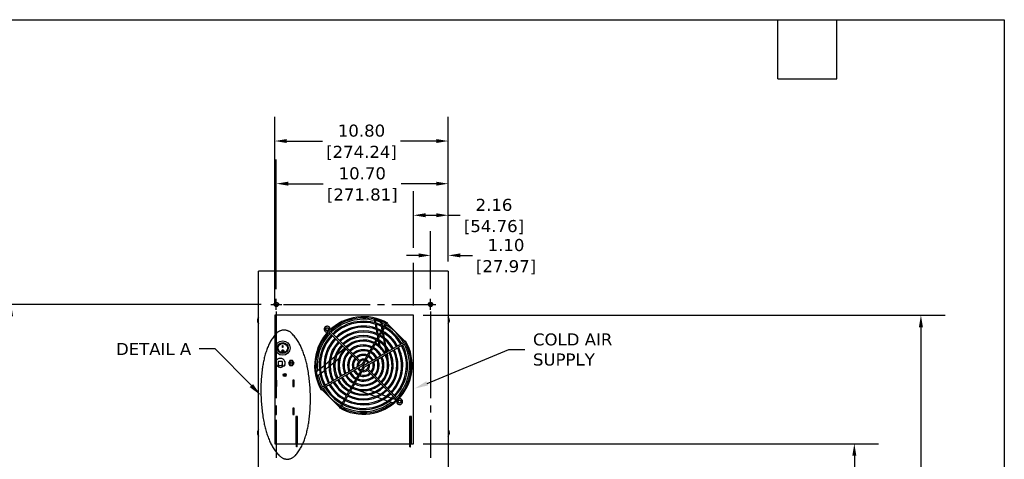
# Model space of a CAD drawing. Header units: inches. Extents: x -1 to 128, y 3 to 101.
# Tile 17 of 17: x 66 to 128, y 74 to 101. Entities that reach past the tile are written whole.
import ezdxf
from ezdxf import colors
from ezdxf.entities.mleader import LeaderData, LeaderLine
from ezdxf.math import Vec2, Vec3

# ---------------------------------------------------------------- set-up
doc = ezdxf.new("R2010")
doc.units = ezdxf.units.IN
doc.header["$LTSCALE"] = 12
doc.header["$MEASUREMENT"] = 0
doc.header["$PDSIZE"] = -1
for name, pattern in [('PHANTOM2', [1.25, 0.625, -0.125, 0.125, -0.125, 0.125, -0.125]), ('SLD-Center', [0.75, 0.6, -0.05, 0.05, -0.05]), ('SLD-Solid', [0])]:
    doc.linetypes.add(name, pattern=pattern)
doc.layers.add('CENTER', color=40, linetype='SLD-Center')
doc.layers.add('PHANTOM', color=130, linetype='PHANTOM2')
doc.layers.add('DIMENSIONS', color=140, linetype='SLD-Solid', lineweight=25)
doc.layers.add('TEXT', color=140, linetype='SLD-Solid', lineweight=25)
doc.styles.get("Standard").update_dxf_attribs({"font": 'verdana.ttf'})
doc.dimstyles.get("Standard").update_dxf_attribs({"dimtxt": 0.18, "dimasz": 0.18, "dimexe": 0.18, "dimexo": 0.0625, "dimgap": 0.09, "dimtad": 0, "dimtih": 1, "dimtoh": 1, "dimdec": 4, "dimzin": 0, "dimdsep": 46, "dimtxsty": 'Standard', "dimcen": 0.09, "dimadec": 0, "dimazin": 0, "dimtfac": 1, "dimtdec": 4, "dimtofl": 0, "dimtmove": 0, "dimatfit": 3, "dimfxl": 1, "dimtolj": 1, "dimtzin": 0, "dimarcsym": 0})

# ---------------------------------------------------------------- blocks, each defined once
blk = doc.blocks.new('*D94')
at = {"layer": 'Defpoints', "color": 0, "transparency": 16777216}
for p in [(65.73, 83.465), (81.898, 83.465), (81.138, 47.823)]:
    blk.add_point(p, dxfattribs=at)
at = {"layer": 'DIMENSIONS', "color": 0, "lineweight": -2, "transparency": 16777216}
for p, q in [((81.298, 83.465), (64.23, 83.465)), ((65.73, 82.715), (65.73, 67.025)), ((65.73, 48.573), (65.73, 64.262)), ((80.538, 47.823), (64.23, 47.823))]:
    blk.add_line(p, q, dxfattribs=at)
at = {"layer": 'DIMENSIONS', "color": 0, "transparency": 16777216}
for points in [[(65.605, 82.715), (65.855, 82.715), (65.73, 83.465)], [(65.605, 48.573), (65.855, 48.573), (65.73, 47.823)]]:
    blk.add_solid(points, dxfattribs=at)
at = {"layer": 'DIMENSIONS', "color": 0, "transparency": 16777216, "char_height": 0.75, "attachment_point": 5}
for s, insert in [('\\A1;35.64', (65.73, 66.284)), ('\\A1;[905.31]', (65.73, 64.903))]:
    blk.add_mtext(s, dxfattribs=dict(at, insert=insert))
blk = doc.blocks.new('*D107')
at = {"layer": 'Defpoints', "color": 0, "transparency": 16777216}
for p in [(90.782, 74.79), (118.215, 74.79), (92.938, 47.823)]:
    blk.add_point(p, dxfattribs=at)
at = {"layer": 'DIMENSIONS', "color": 0, "lineweight": -2, "transparency": 16777216}
for p, q in [((91.382, 74.79), (119.715, 74.79)), ((118.215, 74.04), (118.215, 62.687)), ((118.215, 48.573), (118.215, 59.925)), ((93.538, 47.823), (119.715, 47.823))]:
    blk.add_line(p, q, dxfattribs=at)
at = {"layer": 'DIMENSIONS', "color": 0, "transparency": 16777216}
for points in [[(118.09, 74.04), (118.34, 74.04), (118.215, 74.79)], [(118.09, 48.573), (118.34, 48.573), (118.215, 47.823)]]:
    blk.add_solid(points, dxfattribs=at)
at = {"layer": 'DIMENSIONS', "color": 0, "transparency": 16777216, "char_height": 0.75, "attachment_point": 5}
for s, insert in [('\\A1;26.97', (118.215, 61.947)), ('\\A1;[684.96]', (118.215, 60.565))]:
    blk.add_mtext(s, dxfattribs=dict(at, insert=insert))
blk = doc.blocks.new('*D106')
at = {"layer": 'Defpoints', "color": 0, "transparency": 16777216}
for p in [(90.782, 82.79), (122.358, 82.79), (92.938, 47.823)]:
    blk.add_point(p, dxfattribs=at)
at = {"layer": 'DIMENSIONS', "color": 0, "lineweight": -2, "transparency": 16777216}
for p, q in [((91.382, 82.79), (123.858, 82.79)), ((122.358, 82.04), (122.358, 66.687)), ((122.358, 48.573), (122.358, 63.925)), ((93.538, 47.823), (123.858, 47.823))]:
    blk.add_line(p, q, dxfattribs=at)
at = {"layer": 'DIMENSIONS', "color": 0, "transparency": 16777216}
for points in [[(122.233, 82.04), (122.483, 82.04), (122.358, 82.79)], [(122.233, 48.573), (122.483, 48.573), (122.358, 47.823)]]:
    blk.add_solid(points, dxfattribs=at)
at = {"layer": 'DIMENSIONS', "color": 0, "transparency": 16777216, "char_height": 0.75, "attachment_point": 5}
for s, insert in [('\\A1;34.97', (122.358, 65.947)), ('\\A1;[888.16]', (122.358, 64.565))]:
    blk.add_mtext(s, dxfattribs=dict(at, insert=insert))
blk = doc.blocks.new('*D115')
at = {"layer": 'Defpoints', "color": 0, "transparency": 16777216}
for p in [(92.938, 86.517), (92.938, 85.534), (91.837, 83.803)]:
    blk.add_point(p, dxfattribs=at)
at = {"layer": 'DIMENSIONS', "color": 0, "lineweight": -2, "transparency": 16777216}
for p, q in [((91.837, 84.403), (91.837, 88.017)), ((92.938, 86.134), (92.938, 88.017)), ((91.087, 86.517), (90.337, 86.517)), ((93.688, 86.517), (94.438, 86.517))]:
    blk.add_line(p, q, dxfattribs=at)
at = {"layer": 'DIMENSIONS', "color": 0, "transparency": 16777216}
for points in [[(91.087, 86.642), (91.087, 86.392), (91.837, 86.517)], [(93.688, 86.642), (93.688, 86.392), (92.938, 86.517)]]:
    blk.add_solid(points, dxfattribs=at)
at = {"layer": 'DIMENSIONS', "color": 0, "transparency": 16777216, "char_height": 0.75, "attachment_point": 5}
for s, insert in [('\\A1;1.10', (96.535, 87.157)), ('\\A1;[27.97]', (96.535, 85.777))]:
    blk.add_mtext(s, dxfattribs=dict(at, insert=insert))
blk = doc.blocks.new('*D114')
at = {"layer": 'Defpoints', "color": 0, "transparency": 16777216}
for p in [(92.938, 89.017), (92.938, 85.534), (90.782, 82.79)]:
    blk.add_point(p, dxfattribs=at)
at = {"layer": 'DIMENSIONS', "color": 0, "lineweight": -2, "transparency": 16777216}
for p, q in [((90.782, 86.988), (90.782, 90.517)), ((92.938, 86.134), (92.938, 90.517)), ((91.532, 89.017), (92.188, 89.017)), ((92.938, 89.017), (93.688, 89.017)), ((90.782, 83.39), (90.782, 86.052))]:
    blk.add_line(p, q, dxfattribs=at)
at = {"layer": 'DIMENSIONS', "color": 0, "transparency": 16777216}
for points in [[(91.532, 89.142), (91.532, 88.892), (90.782, 89.017)], [(92.188, 89.142), (92.188, 88.892), (92.938, 89.017)]]:
    blk.add_solid(points, dxfattribs=at)
at = {"layer": 'DIMENSIONS', "color": 0, "transparency": 16777216, "char_height": 0.75, "attachment_point": 5}
for s, insert in [('\\A1;2.16', (95.785, 89.658)), ('\\A1;[54.76]', (95.785, 88.277))]:
    blk.add_mtext(s, dxfattribs=dict(at, insert=insert))
blk = doc.blocks.new('*D113')
at = {"layer": 'Defpoints', "color": 0, "transparency": 16777216}
for p in [(82.237, 90.982), (92.938, 85.534), (82.237, 83.803)]:
    blk.add_point(p, dxfattribs=at)
at = {"layer": 'DIMENSIONS', "color": 0, "lineweight": -2, "transparency": 16777216}
for p, q in [((82.237, 84.403), (82.237, 92.482)), ((92.938, 86.134), (92.938, 92.482)), ((82.987, 90.982), (85.162, 90.982)), ((92.188, 90.982), (90.013, 90.982))]:
    blk.add_line(p, q, dxfattribs=at)
at = {"layer": 'DIMENSIONS', "color": 0, "transparency": 16777216}
for points in [[(82.987, 91.107), (82.987, 90.857), (82.237, 90.982)], [(92.188, 91.107), (92.188, 90.857), (92.938, 90.982)]]:
    blk.add_solid(points, dxfattribs=at)
at = {"layer": 'DIMENSIONS', "color": 0, "transparency": 16777216, "char_height": 0.75, "attachment_point": 5}
for s, insert in [('\\A1;10.70', (87.587, 91.622)), ('\\A1;[271.81]', (87.587, 90.242))]:
    blk.add_mtext(s, dxfattribs=dict(at, insert=insert))
blk = doc.blocks.new('*D112')
at = {"layer": 'Defpoints', "color": 0, "transparency": 16777216}
for p in [(82.141, 93.639), (92.938, 85.534), (82.141, 82.79)]:
    blk.add_point(p, dxfattribs=at)
at = {"layer": 'DIMENSIONS', "color": 0, "lineweight": -2, "transparency": 16777216}
for p, q in [((82.141, 83.39), (82.141, 95.139)), ((92.938, 86.134), (92.938, 95.139)), ((82.891, 93.639), (85.114, 93.639)), ((92.188, 93.639), (89.965, 93.639))]:
    blk.add_line(p, q, dxfattribs=at)
at = {"layer": 'DIMENSIONS', "color": 0, "transparency": 16777216}
for points in [[(82.891, 93.764), (82.891, 93.514), (82.141, 93.639)], [(92.188, 93.764), (92.188, 93.514), (92.938, 93.639)]]:
    blk.add_solid(points, dxfattribs=at)
at = {"layer": 'DIMENSIONS', "color": 0, "transparency": 16777216, "char_height": 0.75, "attachment_point": 5}
for s, insert in [('\\A1;10.80', (87.539, 94.281)), ('\\A1;[274.24]', (87.539, 92.898))]:
    blk.add_mtext(s, dxfattribs=dict(at, insert=insert))

msp = doc.modelspace()

# ---------------------------------------------------------------- linework, layer by layer
for p, q in [((92.93785, 85.53354), (81.13785, 85.53404)), ((81.13785, 47.82254), (81.13785, 85.53354)), ((92.93785, 85.53354), (92.93785, 47.82254)), ((82.14654, 83.42164), (82.14654, 83.50743)), ((82.14087, 82.78954), (82.14087, 74.78954)), ((90.78187, 82.78954), (82.14087, 82.78954)), ((90.78187, 74.78954), (90.78187, 82.78954)), ((81.06768, 82.52235), (81.06779, 82.52235)), ((88.33296, 82.54937), (88.37348, 82.31953)), ((88.38733, 82.24099), (88.43181, 81.98875)), ((88.39145, 82.53504), (88.43238, 82.30292)), ((88.44638, 82.22351), (88.49143, 81.96801)), ((88.71116, 82.43362), (88.75486, 82.18583)), ((88.7713, 82.40997), (88.81565, 82.15848)), ((89.14749, 82.2916), (89.06955, 82.3366)), ((89.13485, 82.23262), (89.17084, 82.29496)), ((89.14986, 82.25862), (90.25095, 81.15753)), ((89.22862, 82.17986), (89.17986, 82.10184)), ((85.4102, 81.82485), (85.41804, 81.73519)), ((85.53346, 81.72431), (87.39524, 79.86253)), ((87.45888, 79.92617), (85.59422, 81.79083)), ((88.44609, 81.90775), (88.49232, 81.64558)), ((88.50593, 81.88579), (88.553, 81.61888)), ((88.50731, 81.56054), (88.53403, 81.40905)), ((88.56832, 81.53198), (88.5769, 81.48331)), ((88.76994, 82.10026), (88.80811, 81.88379)), ((88.831, 82.07143), (88.85099, 81.95805)), ((88.83522, 81.73006), (88.88872, 81.42665)), ((88.8753, 81.82016), (88.88121, 81.78668)), ((88.8977, 81.69314), (88.95292, 81.37998)), ((82.62656, 80.78339), (82.62656, 80.90858)), ((82.62656, 80.90858), (82.65156, 80.90858)), ((82.65156, 80.90858), (82.65156, 80.78339)), ((88.57179, 81.1949), (88.6209, 80.91635)), ((88.60121, 81.34542), (88.61782, 81.25123)), ((88.6347, 81.15549), (88.68624, 80.8632)), ((88.9067, 81.32466), (88.96806, 80.97672)), ((88.97166, 81.2737), (89.03681, 80.90421)), ((90.09417, 81.18753), (90.17219, 81.23629)), ((90.28729, 81.17851), (90.22494, 81.14251)), ((90.32893, 81.07722), (90.28393, 81.15516)), ((82.59606, 80.5731), (82.59606, 80.57202)), ((82.65156, 80.78652), (82.62656, 80.78652)), ((82.65156, 80.78339), (82.62656, 80.78339)), ((82.68206, 80.57202), (82.68206, 80.5731)), ((86.00366, 80.33236), (86.50485, 80.75291)), ((88.99082, 80.84761), (89.06108, 80.44915)), ((89.06182, 80.76235), (89.11188, 80.47848)), ((89.12851, 80.38415), (89.1838, 80.07061)), ((82.21532, 79.71971), (82.21532, 79.90227)), ((82.25236, 79.63096), (82.21796, 79.70739)), ((82.35032, 79.87227), (82.35032, 79.64327)), ((82.35682, 79.70227), (82.38682, 79.70227)), ((82.35682, 79.59598), (82.35682, 79.70227)), ((82.59832, 79.90227), (82.38032, 79.90227)), ((82.38682, 79.70227), (82.39682, 79.70227)), ((82.39682, 79.70227), (82.39682, 79.69427)), ((82.58182, 79.70227), (82.59182, 79.70227)), ((82.58182, 79.69427), (82.58182, 79.70227)), ((82.59182, 79.70227), (82.62182, 79.70227)), ((82.62182, 79.70227), (82.62182, 79.59598)), ((82.62832, 79.64327), (82.62832, 79.87227)), ((82.76068, 79.70739), (82.72628, 79.63096)), ((82.76332, 79.90227), (82.76332, 79.71971)), ((83.07372, 79.96613), (82.98539, 79.81313)), ((82.98539, 79.81313), (83.07372, 79.66013)), ((83.25039, 79.96613), (83.07372, 79.96613)), ((83.33872, 79.81313), (83.25039, 79.96613)), ((83.25039, 79.66013), (83.33872, 79.81313)), ((85.27963, 79.72483), (85.52322, 79.92923)), ((85.57892, 79.64961), (85.81057, 79.84399)), ((85.6059, 79.9986), (85.89331, 80.23977)), ((85.89106, 79.91152), (86.14545, 80.12498)), ((87.45888, 79.92617), (87.39524, 79.86253)), ((82.35032, 79.61327), (82.27972, 79.61327)), ((82.35032, 79.64327), (82.35032, 79.61327)), ((82.43682, 79.65427), (82.54182, 79.65427)), ((82.62832, 79.61327), (82.62832, 79.64327)), ((82.69892, 79.61327), (82.62832, 79.61327)), ((82.69282, 79.11451), (82.69282, 79.02678)), ((82.71454, 79.13591), (82.71454, 79.07597)), ((83.07372, 79.66013), (83.25039, 79.66013)), ((84.73582, 79.26852), (84.91766, 79.4211)), ((84.78822, 78.98614), (84.95937, 79.12975)), ((84.98538, 79.47792), (85.20687, 79.66377)), ((85.02256, 79.18277), (85.22663, 79.354)), ((85.2926, 79.40936), (85.50815, 79.59023)), ((87.85486, 79.40291), (87.9185, 79.46655)), ((87.85486, 79.40291), (89.71644, 77.54133)), ((89.77946, 77.60559), (87.9185, 79.46655)), ((82.17244, 78.35104), (82.17244, 78.75104)), ((82.17244, 78.75104), (82.24244, 78.75104)), ((82.24244, 78.75104), (82.24244, 78.35104)), ((82.72585, 79.02897), (82.69282, 79.02897)), ((82.74777, 79.02897), (82.72585, 79.02897)), ((82.82348, 79.02897), (82.74777, 79.02897)), ((82.78654, 78.99817), (82.78654, 79.02897)), ((83.27244, 78.75104), (83.27244, 78.35104)), ((83.34244, 78.75104), (83.27244, 78.75104)), ((83.27244, 78.71697), (83.34244, 78.71697)), ((83.34244, 78.35104), (83.34244, 78.75104)), ((82.24244, 78.35104), (82.17244, 78.35104)), ((83.34244, 78.37897), (83.27244, 78.37897)), ((83.27244, 78.35104), (83.34244, 78.35104)), ((85.0298, 78.17391), (84.9848, 78.25186)), ((85.02645, 78.15057), (85.0888, 78.18657)), ((85.06278, 78.17155), (86.16388, 77.07045)), ((85.21956, 78.14154), (85.14154, 78.09279)), ((87.90512, 77.89891), (87.24507, 78.13915)), ((88.32588, 78.01181), (88.01382, 78.12539)), ((88.39305, 77.72131), (88.04049, 77.84964)), ((88.70877, 77.87245), (88.42461, 77.97587)), ((89.05999, 77.74461), (88.79558, 77.84085)), ((86.08512, 77.14921), (86.13387, 77.22723)), ((88.79327, 77.57565), (88.49446, 77.6844)), ((89.15423, 77.44427), (88.88253, 77.54316)), ((89.39125, 77.62405), (89.14092, 77.71516)), ((89.46035, 77.33285), (89.23729, 77.41404)), ((89.6787, 77.51942), (89.46876, 77.59583)), ((89.72752, 77.42572), (89.81718, 77.41787)), ((82.17244, 77.00104), (82.17244, 76.60104)), ((82.24244, 77.00104), (82.17244, 77.00104)), ((82.24244, 76.95153), (82.19293, 77.00104)), ((82.24244, 76.60104), (82.24244, 77.00104)), ((83.27244, 77.00104), (83.27244, 76.60104)), ((83.34244, 77.00104), (83.27244, 77.00104)), ((83.27244, 76.98329), (83.34244, 76.98562)), ((83.34244, 76.60104), (83.34244, 77.00104)), ((86.1789, 77.09647), (86.1429, 77.03412)), ((86.24419, 76.99247), (86.16624, 77.03747)), ((82.17244, 76.60104), (82.24244, 76.60104)), ((83.27244, 76.60104), (83.34244, 76.60104)), ((83.55305, 76.49113), (83.45905, 76.49113)), ((83.45905, 76.49113), (83.45905, 74.78954)), ((83.45905, 76.0061), (83.47687, 75.99582)), ((83.47687, 75.99582), (83.47687, 75.24526)), ((83.49954, 76.49113), (83.49954, 76.48113)), ((83.53706, 76.48113), (83.49954, 76.48113)), ((83.49954, 76.23113), (83.49954, 76.48113)), ((83.53706, 76.23113), (83.49954, 76.23113)), ((83.49954, 74.70147), (83.49954, 76.23113)), ((83.53706, 76.49113), (83.53706, 76.48113)), ((83.53706, 76.23113), (83.53706, 76.48113)), ((83.53706, 74.70147), (83.53706, 76.23113)), ((83.55305, 74.78954), (83.55305, 76.49113)), ((90.66037, 76.49093), (90.53537, 76.49093)), ((90.53537, 76.49093), (90.53537, 74.78954)), ((90.54537, 76.48048), (90.58289, 76.48048)), ((90.54537, 76.22622), (90.54537, 76.48048)), ((90.54537, 74.70134), (90.54537, 76.22622)), ((90.54537, 76.22622), (90.58289, 76.22622)), ((90.58289, 76.22622), (90.58289, 76.48048)), ((90.61389, 76.48048), (90.58289, 76.48048)), ((90.58289, 74.70134), (90.58289, 76.22622)), ((90.66037, 76.48048), (90.61389, 76.48048)), ((90.66037, 74.78954), (90.66037, 76.49093)), ((81.06768, 75.52235), (81.06779, 75.52235)), ((83.47687, 75.49511), (83.49954, 75.49511)), ((82.14087, 74.78954), (83.49954, 74.78954)), ((83.47687, 75.24526), (83.45905, 75.23497)), ((83.46835, 74.79442), (83.46835, 74.78954)), ((83.49954, 74.79442), (83.46835, 74.79442)), ((83.49954, 75.37011), (83.47687, 75.37011)), ((83.53706, 74.78954), (90.54537, 74.78954)), ((90.58289, 74.78954), (90.78187, 74.78954)), ((83.53706, 74.70147), (83.49954, 74.70147)), ((83.49954, 74.60147), (83.49954, 74.70147)), ((83.53706, 74.60147), (83.49954, 74.60147)), ((83.53706, 74.60147), (83.53706, 74.70147)), ((90.54537, 74.60134), (90.54537, 74.70134)), ((90.54537, 74.70134), (90.58289, 74.70134)), ((90.54537, 74.60134), (90.58289, 74.60134)), ((90.58289, 74.60134), (90.58289, 74.70134))]:
    msp.add_line(p, q)
for centre, radius in [((82.23687, 83.46454), 0.1385), ((82.23687, 83.46454), 0.1), ((91.83687, 83.46454), 0.1385), ((91.83687, 83.46454), 0.1), ((85.40192, 81.91949), 0.091), ((82.63906, 80.74613), 0.453), ((82.63906, 80.74613), 0.3385), ((82.63906, 80.74613), 0.29), ((82.63903, 80.57158), 0.06729), ((82.63904, 80.57184), 0.04312), ((83.16206, 79.81313), 0.095), ((83.16206, 79.81313), 0.06945), ((82.75744, 79.07065), 0.095), ((82.75744, 79.07065), 0.0781), ((89.91181, 77.40959), 0.091)]:
    msp.add_circle(centre, radius)
for centre, radius, start, end in [((81.1439, 82.47964), 0.07958, 173.3710634, 183.7714959), ((81.11777, 82.42576), 0.05225, 178.8720359, 190.7601827), ((81.36535, 82.46454), 0.30313, 138.6349616, 169.0088839), ((81.36535, 82.46454), 0.30313, 194.9137268, 221.3650384), ((87.65687, 79.66454), 3.035, 60.0766092, 209.9235345), ((87.65687, 79.66454), 2.963, 62.1798186, 207.8168973), ((87.65687, 79.66454), 2.87402, 76.0480991, 134.1032411), ((87.65687, 79.66454), 2.75, 62.3524936, 134.0627547), ((87.65687, 79.66454), 2.678, 62.4103269, 134.034007), ((87.65687, 79.66454), 2.8979, 69.29419, 74.2001127), ((87.65687, 79.66454), 2.87402, 62.2489485, 66.7871817), ((87.65687, 79.66454), 2.87402, 58, 60.4529161), ((87.65687, 79.66454), 2.963, 60.078391, 60.4384466), ((87.65687, 79.66454), 2.97402, 58.6513023, 60.0783891), ((92.70774, 82.46454), 0.30313, 15.250844, 40.6130824), ((92.70774, 82.46454), 0.30313, 319.3869176, 348.695297), ((92.95532, 82.50331), 0.05225, 358.8720359, 10.7601827), ((92.9292, 82.44944), 0.07958, 353.3710634, 3.7714959), ((87.65687, 79.66454), 2.87402, 135.8988098, 186.7871817), ((87.65687, 79.66454), 2.75, 135.9393403, 207.6496135), ((87.65687, 79.66454), 2.678, 135.9620999, 207.5840055), ((85.40192, 81.91949), 0.1015, 274.7039598, 326.5637755), ((87.65687, 79.66454), 2.45, 62.6414607, 133.944597), ((87.65687, 79.66454), 2.378, 62.7211851, 133.9151406), ((87.65687, 79.66454), 2.15, 63.0099531, 133.7960628), ((87.65687, 79.66454), 2.078, 63.1124629, 133.7600246), ((87.65687, 79.66454), 1.855, 63.4862307, 133.6102032), ((87.65687, 79.66454), 2.15, 29.3948902, 60.6011944), ((87.65687, 79.66454), 2.378, 29.4544052, 60.5441371), ((87.65687, 79.66454), 2.45, 29.4680537, 60.5293392), ((87.65687, 79.66454), 2.678, 29.5156597, 60.483322), ((87.65687, 79.66454), 2.75, 29.5286812, 60.473236), ((87.65687, 79.66454), 2.87402, 32, 58), ((87.65687, 79.66454), 2.45, 136.0516194, 207.3650523), ((87.65687, 79.66454), 2.378, 136.0852979, 207.2784631), ((87.65687, 79.66454), 2.15, 136.2023973, 206.9887297), ((87.65687, 79.66454), 2.078, 136.2456397, 206.8860447), ((87.65687, 79.66454), 1.855, 136.3963801, 206.5148634), ((87.65687, 79.66454), 3.035, 240.0763727, 29.9232217), ((87.65687, 79.66454), 2.963, 242.1789357, 27.8179188), ((87.65687, 79.66454), 1.783, 63.6288961, 133.5485468), ((87.65687, 79.66454), 1.58, 64.0873526, 133.3683504), ((87.65687, 79.66454), 1.508, 64.2947529, 133.2809514), ((87.65687, 79.66454), 1.275, 65.0715964, 132.976755), ((87.65687, 79.66454), 1.508, 29.1419779, 60.8661053), ((87.65687, 79.66454), 1.58, 29.1756459, 60.8196676), ((87.65687, 79.66454), 1.783, 29.2743504, 60.7246062), ((87.65687, 79.66454), 1.855, 29.2985565, 60.6966085), ((87.65687, 79.66454), 2.078, 29.3734528, 60.6272182), ((87.65687, 79.66454), 2.87402, 315.8972368, 27.7497166), ((87.65687, 79.66454), 2.678, 0, 27.588781), ((87.65687, 79.66454), 2.75, 0, 27.6522847), ((87.65687, 79.66454), 2.87402, 29.549185, 32), ((87.65687, 79.66454), 2.97402, 29.919942, 31.3486977), ((87.65687, 79.66454), 2.963, 29.5639708, 29.9199458), ((82.63903, 80.57291), 0.04332, 0.2433674, 179.7653756), ((87.65687, 79.66454), 1.783, 136.4525045, 206.3741348), ((87.65687, 79.66454), 1.58, 136.6364207, 205.8987107), ((87.65687, 79.66454), 1.508, 136.7102288, 205.7166484), ((87.65687, 79.66454), 1.275, 137.0273362, 204.9304964), ((87.65687, 79.66454), 1.203, 137.1441918, 204.6222076), ((87.65687, 79.66454), 0.98, 137.6412951, 203.4007887), ((87.65687, 79.66454), 1.203, 65.3970672, 132.8432556), ((87.65687, 79.66454), 0.98, 66.6159159, 132.3681391), ((87.65687, 79.66454), 0.908, 67.1670835, 132.1362875), ((87.65687, 79.66454), 0.69, 69.4468285, 131.2468118), ((87.65687, 79.66454), 0.908, 28.5656406, 61.4350897), ((87.65687, 79.66454), 0.98, 28.6812319, 61.3355866), ((87.65687, 79.66454), 1.203, 28.9263493, 61.0828804), ((87.65687, 79.66454), 1.275, 28.986475, 61.0207064), ((87.65687, 79.66454), 1.508, 0, 25.6998716), ((87.65687, 79.66454), 1.58, 0, 25.9562825), ((87.65687, 79.66454), 1.783, 0, 26.378013), ((87.65687, 79.66454), 1.855, 0, 26.5078198), ((87.65687, 79.66454), 2.078, 0, 26.8889385), ((87.65687, 79.66454), 2.15, 0, 26.9886586), ((87.65687, 79.66454), 2.378, 0, 27.278267), ((87.65687, 79.66454), 2.45, 0, 27.3598211), ((82.48932, 79.81313), 0.28813, 18.0198895, 161.9801105), ((81.70669, 76.68811), 3.25415, 80.4726285, 81.0078134), ((82.24532, 79.71971), 0.03, 180, 204.2277453), ((82.38032, 79.87227), 0.03, 90, 180), ((82.43682, 79.69427), 0.04, 180, 270), ((82.54182, 79.69427), 0.04, 270, 0), ((82.59832, 79.87227), 0.03, 0, 90), ((83.18377, 77.2289), 2.70623, 98.9380068, 99.5815513), ((82.73332, 79.71971), 0.03, 335.7722547, 0), ((87.65687, 79.66454), 0.908, 137.855401, 202.8524784), ((87.65687, 79.66454), 0.69, 138.7723829, 200.5310266), ((87.65687, 79.66454), 0.618, 139.2204352, 199.4293671), ((87.65687, 79.66454), 0.618, 70.5145505, 130.7898457), ((87.65687, 79.66454), 0.39, 141.628082, 192.9676621), ((87.65687, 79.66454), 0.318, 81.0891782, 188.9687592), ((87.65687, 79.66454), 0.39, 76.9813968, 128.3215478), ((87.65687, 79.66454), 0.03607, 104.7060841, 165.2939315), ((87.65687, 79.66454), 0.318, 25.8194892, 64.1547824), ((87.65687, 79.66454), 0.39, 26.6050333, 63.3174483), ((87.65687, 79.66454), 0.618, 27.9096733, 62.1253955), ((87.65687, 79.66454), 0.318, 0, 9.1005544), ((87.65687, 79.66454), 0.69, 28.0977039, 61.9008497), ((87.65687, 79.66454), 0.39, 0, 13.2080024), ((87.65687, 79.66454), 0.618, 0, 19.3998883), ((87.65687, 79.66454), 0.69, 0, 20.5864702), ((87.65687, 79.66454), 0.908, 0, 22.8740176), ((87.65687, 79.66454), 0.98, 0, 23.3678314), ((87.65687, 79.66454), 1.203, 0, 24.604177), ((87.65687, 79.66454), 1.275, 0, 24.9158442), ((82.27972, 79.64327), 0.03, 204.2277453, 270), ((82.48932, 79.81313), 0.25, 233.0792668, 237.9945452), ((82.48932, 79.77927), 0.20439, 227.1505535, 229.5885383), ((82.48932, 79.81313), 0.24, 234.6080483, 236.4899439), ((82.38682, 79.59598), 0.03, 180, 240.7845362), ((82.48932, 79.77927), 0.24, 240.7845362, 299.2154638), ((82.59182, 79.59598), 0.03, 299.2154638, 0), ((82.48932, 79.81313), 0.24, 303.2885847, 305.3919517), ((82.48932, 79.77927), 0.20439, 310.4114617, 312.8494465), ((82.48932, 79.81313), 0.25, 302.0054548, 306.9207332), ((82.69892, 79.64327), 0.03, 270, 335.7722547), ((87.65687, 79.66454), 1.203, 208.9166869, 241.0756507), ((87.65687, 79.66454), 0.98, 208.6728834, 241.3331212), ((87.65687, 79.66454), 0.908, 208.5568382, 241.4224498), ((87.65687, 79.66454), 0.69, 208.1255247, 241.8880001), ((87.65687, 79.66454), 0.618, 207.8807037, 242.1025678), ((87.65687, 79.66454), 0.39, 206.6536188, 243.3952683), ((87.65687, 79.66454), 0.318, 205.9321138, 244.1226398), ((87.65687, 79.66454), 0.69, 249.4272486, 311.2442437), ((87.65687, 79.66454), 0.618, 250.5764669, 310.8230772), ((87.65687, 79.66454), 0.39, 256.8040292, 308.2626798), ((87.65687, 79.66454), 0.318, 260.8885653, 0), ((87.65688, 79.66453), 0.03607, 284.7043214, 345.2963035), ((87.65687, 79.66454), 0.39, 321.7379476, 0), ((87.65687, 79.66454), 0.618, 319.1954285, 0), ((87.65687, 79.66454), 0.69, 318.740242, 0), ((87.65687, 79.66454), 0.908, 317.8397883, 0), ((87.65687, 79.66454), 0.98, 317.6507692, 0), ((87.65687, 79.66454), 1.203, 317.1491171, 0), ((87.65687, 79.66454), 1.275, 317.0318, 0), ((87.65687, 79.66454), 1.508, 316.7121797, 0), ((87.65687, 79.66454), 1.58, 316.6404666, 0), ((87.65687, 79.66454), 1.783, 316.453039, 0), ((87.65687, 79.66454), 1.855, 316.3910086, 0), ((87.65687, 79.66454), 2.078, 316.2399034, 0), ((87.65687, 79.66454), 2.15, 316.1993575, 0), ((87.65687, 79.66454), 2.378, 316.085756, 0), ((87.65687, 79.66454), 2.45, 316.0562439, 0), ((87.65687, 79.66454), 2.678, 315.965192, 0), ((87.65687, 79.66454), 2.75, 315.9408503, 0), ((87.65687, 79.66454), 2.87402, 192.5635748, 207.7517253), ((87.65687, 79.66454), 2.45, 209.4714621, 240.5311389), ((87.65687, 79.66454), 2.378, 209.4553037, 240.543738), ((87.65687, 79.66454), 2.15, 209.3974302, 240.6009577), ((87.65687, 79.66454), 2.078, 209.3781769, 240.6217691), ((87.65687, 79.66454), 1.855, 209.2982172, 240.7022201), ((87.65687, 79.66454), 1.783, 209.2750047, 240.7245537), ((87.65687, 79.66454), 1.58, 209.1823073, 240.8245481), ((87.65687, 79.66454), 1.508, 209.1403819, 240.8574241), ((87.65687, 79.66454), 1.275, 208.9834774, 241.024261), ((87.65687, 79.66454), 1.58, 244.0932114, 313.3674714), ((87.65687, 79.66454), 1.508, 244.2997443, 313.2884777), ((87.65687, 79.66454), 1.275, 245.0782269, 312.9786581), ((87.65687, 79.66454), 1.203, 245.3842715, 312.8556602), ((87.65687, 79.66454), 0.98, 246.632868, 312.3625999), ((87.65687, 79.66454), 0.908, 247.1695455, 312.145824), ((87.65687, 79.66454), 2.97402, 209.9199331, 211.3486977), ((87.65687, 79.66454), 2.963, 209.5597448, 209.9222594), ((87.65687, 79.66454), 2.87402, 209.5474729, 212), ((87.65687, 79.66454), 2.87402, 212, 238), ((87.65687, 79.66454), 2.75, 209.5266634, 240.4701342), ((87.65687, 79.66454), 2.678, 209.5142925, 240.4864639), ((87.65687, 79.66454), 2.45, 242.6380085, 313.9458105), ((87.65687, 79.66454), 2.378, 242.7206636, 313.9155456), ((87.65687, 79.66454), 2.15, 243.0070815, 313.7957158), ((87.65687, 79.66454), 2.078, 243.111695, 313.7551172), ((87.65687, 79.66454), 1.855, 243.4918607, 313.6083858), ((87.65687, 79.66454), 1.783, 243.6311536, 313.5501873), ((87.65687, 79.66454), 2.87402, 238, 240.452907), ((87.65687, 79.66454), 2.87402, 242.2489394, 306.7871817), ((87.65687, 79.66454), 2.75, 242.3513077, 314.0627123), ((87.65687, 79.66454), 2.678, 242.4153589, 314.0378572), ((87.65687, 79.66454), 2.87402, 312.5635748, 314.1018275), ((89.91181, 77.40959), 0.1015, 123.8823579, 174.9998255), ((87.65687, 79.66454), 2.97402, 238.6513023, 240.0787981), ((87.65687, 79.66454), 2.963, 240.0796685, 240.4355706), ((81.1439, 75.47964), 0.07958, 173.3710634, 183.7714959), ((81.11777, 75.42576), 0.05225, 178.8720359, 190.7601827), ((81.36535, 75.46454), 0.30313, 138.6349616, 169.0088839), ((81.36535, 75.46454), 0.30313, 194.9137268, 221.3650384), ((92.70774, 75.46454), 0.30313, 15.250844, 40.6130824), ((92.70774, 75.46454), 0.30313, 319.3869176, 348.695297), ((92.95532, 75.50331), 0.05225, 358.8720359, 10.7601827), ((92.9292, 75.44944), 0.07958, 353.3710634, 3.7714959)]:
    msp.add_arc(centre, radius, start, end)
for centre, major_axis, ratio, start_param, end_param in [((91.83637, 83.52752), (-0.0545, 0), 0.98480775, 0, 3.62288248), ((91.83637, 83.52752), (-0.0545, 0), 0.98480775, 5.81814882, 6.28318531), ((91.83637, 83.52101), (-0.0545, 0), 0.98480775, 5.59828041, 6.22245318), ((91.83637, 83.52101), (-0.0545, 0), 0.98480775, 3.20232478, 3.84475222), ((81.36232, 82.50049), (-0.29792, -0.0251), 0.69239833, 0.0047632, 0.11276823), ((81.36112, 82.45242), (-0.2823, 0.09846), 0.96647436, 0.11246242, 0.22046745), ((81.36415, 82.41647), (-0.29888, 0.00745), 0.27407603, 6.14007647, 6.24808151), ((81.36112, 82.45242), (-0.2823, 0.09846), 0.96647436, 0.47217606, 0.58018109), ((81.36655, 82.51261), (-0.29888, 0.00745), 0.27407603, 6.14007647, 6.24808151), ((92.71197, 82.47666), (0.2823, -0.09846), 0.96647436, 0.47217606, 0.58018109), ((92.70655, 82.41647), (0.29888, -0.00745), 0.27407603, 6.14007647, 6.24808151), ((92.71197, 82.47666), (0.2823, -0.09846), 0.96647436, 0.11246242, 0.22046745), ((92.70894, 82.51261), (0.29888, -0.00745), 0.27407603, 6.14007647, 6.24808151), ((92.71077, 82.42859), (0.29792, 0.0251), 0.69239833, 0.0047632, 0.11276823), ((82.72585, 79.07597), (0, -0.047), 0.70710678, 4.82340349, 6.28318531), ((82.74777, 79.07597), (0, -0.047), 0.70710678, 4.71238898, 6.28318531), ((81.36232, 75.50049), (-0.29792, -0.0251), 0.69239833, 0.0047632, 0.11276823), ((81.36112, 75.45242), (-0.2823, 0.09846), 0.96647436, 0.11246242, 0.22046745), ((81.36415, 75.41647), (-0.29888, 0.00745), 0.27407603, 6.14007647, 6.24808151), ((81.36112, 75.45242), (-0.2823, 0.09846), 0.96647436, 0.47217606, 0.58018109), ((81.36655, 75.51261), (-0.29888, 0.00745), 0.27407603, 6.14007647, 6.24808151), ((92.71197, 75.47666), (0.2823, -0.09846), 0.96647436, 0.47217606, 0.58018109), ((92.70655, 75.41647), (0.29888, -0.00745), 0.27407603, 6.14007647, 6.24808151), ((92.71197, 75.47666), (0.2823, -0.09846), 0.96647436, 0.11246242, 0.22046745), ((92.70894, 75.51261), (0.29888, -0.00745), 0.27407603, 6.14007647, 6.24808151), ((92.71077, 75.42859), (0.29792, 0.0251), 0.69239833, 0.0047632, 0.11276823)]:
    msp.add_ellipse(centre, major_axis=major_axis, ratio=ratio, start_param=start_param, end_param=end_param)
for points, knots in [([(81.06825, 82.45233), (81.06835, 82.45192), (81.06855, 82.45109), (81.0688, 82.44958), (81.06906, 82.44766), (81.06929, 82.44533), (81.06941, 82.4427), (81.0694, 82.44023), (81.06925, 82.43812), (81.06899, 82.43643), (81.06874, 82.43583), (81.06862, 82.43553)], [0, 0, 0, 0, 0.08293859, 0.16580516, 0.25082827, 0.37694684, 0.49994817, 0.62294666, 0.74929999, 0.87586719, 1, 1, 1, 1]), ([(81.07102, 82.53167), (81.0711, 82.5318), (81.07127, 82.53206), (81.07145, 82.53207), (81.07159, 82.53174), (81.07166, 82.5309), (81.07157, 82.52933), (81.07133, 82.52725), (81.07095, 82.5248), (81.07048, 82.52218), (81.07011, 82.52048), (81.06993, 82.51963)], [0, 0, 0, 0, 0.08294164, 0.1658086, 0.2508294, 0.37694499, 0.49994915, 0.62294997, 0.74930265, 0.87586715, 1, 1, 1, 1]), ([(89.06955, 82.3366), (89.02684, 82.26263), (88.9611, 82.14877), (88.86243, 81.97786), (88.78521, 81.84412), (88.72179, 81.73427), (88.66577, 81.63724), (88.61047, 81.54146), (88.46909, 81.29657), (88.25306, 80.92257), (87.96615, 80.42497), (87.75748, 80.06528), (87.63712, 79.85475), (87.59981, 79.79158), (87.58468, 79.76274), (87.55911, 79.73588), (87.51851, 79.71558), (87.47093, 79.68697), (87.39547, 79.64383), (87.2597, 79.56514), (87.07444, 79.45835), (86.86951, 79.33998), (86.7049, 79.24496), (86.57098, 79.16764), (86.45564, 79.10105), (86.32521, 79.02574), (86.16854, 78.93529), (85.98447, 78.82902), (85.77295, 78.70689), (85.53604, 78.57011), (85.2651, 78.41369), (85.09249, 78.31403), (84.9848, 78.25186)], [0, 0, 0, 0, 0.03896456, 0.07137133, 0.09722031, 0.11679461, 0.13495241, 0.15344897, 0.1722843, 0.27683682, 0.37015938, 0.46046838, 0.485527, 0.49178859, 0.49731128, 0.50179358, 0.51012483, 0.51983788, 0.52972318, 0.55370578, 0.59859781, 0.63700373, 0.67245291, 0.69396177, 0.71459419, 0.73927888, 0.76953251, 0.80535506, 0.84595858, 0.8919339, 0.94328104, 1, 1, 1, 1]), ([(87.64472, 79.70191), (87.65378, 79.71189), (87.67482, 79.73484), (87.69938, 79.78539), (87.73219, 79.83968), (87.7646, 79.89651), (87.83236, 80.01354), (87.92881, 80.18084), (88.05104, 80.39249), (88.14912, 80.56237), (88.22804, 80.69907), (88.29462, 80.81438), (88.36975, 80.94452), (88.46005, 81.10092), (88.5665, 81.28529), (88.68912, 81.49768), (88.82672, 81.73602), (88.98431, 82.00897), (89.08478, 82.18298), (89.14749, 82.2916)], [0, 0, 0, 0, 0.01228092, 0.03318122, 0.05453016, 0.07632774, 0.09857397, 0.19007063, 0.269731, 0.34342981, 0.38656962, 0.42785736, 0.47681334, 0.53711146, 0.6087517, 0.69015277, 0.78249451, 0.88577692, 1, 1, 1, 1]), ([(88.40138, 82.47875), (88.40147, 82.47835), (88.40166, 82.47755), (88.4023, 82.47629), (88.40318, 82.47498), (88.40434, 82.47361), (88.40643, 82.47154), (88.40997, 82.46871), (88.41559, 82.46518), (88.42217, 82.46174), (88.42958, 82.45848), (88.43753, 82.45546), (88.44313, 82.45378), (88.4459, 82.45295)], [0, 0, 0, 0, 0.0493113, 0.09868857, 0.14845341, 0.19891941, 0.25038674, 0.37453393, 0.50057877, 0.62567974, 0.75046076, 0.87649119, 1, 1, 1, 1]), ([(88.68148, 82.37526), (88.68278, 82.37477), (88.68536, 82.37382), (88.68922, 82.37253), (88.69298, 82.37139), (88.69793, 82.37004), (88.70394, 82.36873), (88.71047, 82.36792), (88.71586, 82.36802), (88.71961, 82.3691), (88.72178, 82.37102), (88.72173, 82.37287), (88.72171, 82.37381)], [0, 0, 0, 0, 0.06438111, 0.12716103, 0.18882516, 0.24988506, 0.37475576, 0.49918124, 0.62427982, 0.74894183, 0.87225905, 1, 1, 1, 1]), ([(93.00208, 82.39741), (93.002, 82.39728), (93.00183, 82.39702), (93.00165, 82.39701), (93.0015, 82.39733), (93.00144, 82.39817), (93.00152, 82.39974), (93.00177, 82.40182), (93.00215, 82.40427), (93.00262, 82.4069), (93.00298, 82.4086), (93.00316, 82.40945)], [0, 0, 0, 0, 0.08294164, 0.1658086, 0.2508294, 0.37694499, 0.49994915, 0.62294997, 0.74930265, 0.87586715, 1, 1, 1, 1]), ([(93.00484, 82.47674), (93.00474, 82.47716), (93.00455, 82.47799), (93.00429, 82.4795), (93.00403, 82.48141), (93.00381, 82.48375), (93.00369, 82.48638), (93.0037, 82.48885), (93.00385, 82.49095), (93.0041, 82.49265), (93.00435, 82.49325), (93.00448, 82.49355)], [0, 0, 0, 0, 0.08293859, 0.16580516, 0.25082827, 0.37694684, 0.49994817, 0.62294666, 0.74929999, 0.87586719, 1, 1, 1, 1]), ([(85.5808, 81.87187), (85.58276, 81.8792), (85.58683, 81.90051), (85.58793, 81.9417), (85.57498, 81.99266), (85.54549, 82.04036), (85.50474, 82.07633), (85.45631, 82.09894), (85.40367, 82.107), (85.35089, 82.09993), (85.30224, 82.07831), (85.26207, 82.04428), (85.23378, 82.00181), (85.21816, 81.95475), (85.21559, 81.91142), (85.22197, 81.87186), (85.23547, 81.83509), (85.26072, 81.79664), (85.29991, 81.76186), (85.35526, 81.73626), (85.39417, 81.73522), (85.41804, 81.73519)], [0.074509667, 0.074509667, 0.074509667, 0.074509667, 0.09703568, 0.139006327, 0.196091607, 0.2508087, 0.303475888, 0.355609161, 0.40772527, 0.459828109, 0.511929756, 0.564017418, 0.614391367, 0.661865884, 0.709947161, 0.741987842, 0.780566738, 0.825673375, 0.877292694, 0.935407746, 1, 1, 1, 1]), ([(85.4102, 81.82485), (85.39737, 81.82492), (85.37674, 81.82558), (85.34821, 81.83944), (85.329, 81.85707), (85.31423, 81.87962), (85.30569, 81.90793), (85.30751, 81.94151), (85.3208, 81.97269), (85.34429, 81.99752), (85.37497, 82.01268), (85.40899, 82.01624), (85.44206, 82.00778), (85.46996, 81.98855), (85.48884, 81.96201), (85.49708, 81.93368), (85.49757, 81.90504), (85.48684, 81.8773), (85.479, 81.84474), (85.48061, 81.81338), (85.48595, 81.79366), (85.48867, 81.7863)], [0, 0, 0, 0, 0.054074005, 0.101136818, 0.141161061, 0.174122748, 0.224924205, 0.275351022, 0.326969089, 0.378724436, 0.430479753, 0.482234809, 0.533962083, 0.585374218, 0.636135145, 0.681663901, 0.720371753, 0.766367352, 0.818213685, 0.874438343, 0.910622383, 0.910622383, 0.910622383, 0.910622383]), ([(86.24419, 76.99247), (86.30027, 77.08961), (86.38971, 77.24453), (86.52935, 77.48639), (86.6499, 77.69519), (86.75524, 77.87764), (86.84419, 78.0317), (86.9207, 78.16424), (86.99051, 78.28515), (87.0597, 78.40498), (87.1614, 78.58114), (87.29707, 78.81615), (87.46789, 79.11191), (87.59085, 79.32513), (87.66429, 79.4521), (87.68605, 79.49012), (87.70772, 79.52647), (87.72478, 79.55973), (87.75087, 79.59115), (87.79321, 79.61236), (87.91787, 79.68675), (88.13306, 79.80873), (88.43385, 79.98329), (88.74563, 80.16304), (89.01601, 80.31921), (89.24124, 80.44924), (89.41604, 80.55016), (89.56013, 80.63335), (89.6849, 80.70539), (89.80542, 80.77497), (89.95379, 80.86063), (90.13485, 80.96516), (90.25325, 81.03353), (90.32893, 81.07722)], [0, 0, 0, 0, 0.05116377, 0.09700425, 0.13752144, 0.17271534, 0.20258595, 0.22680967, 0.24949766, 0.27264054, 0.29623831, 0.35155955, 0.40879541, 0.46761128, 0.47505701, 0.48239188, 0.48959368, 0.49628875, 0.50112847, 0.50977965, 0.51963416, 0.5742382, 0.63363293, 0.69423037, 0.75478397, 0.79030874, 0.82471882, 0.85606691, 0.87377904, 0.89702841, 0.92581503, 0.96013889, 1, 1, 1, 1]), ([(90.28393, 81.15516), (90.18597, 81.0986), (90.02982, 81.00845), (89.78618, 80.86778), (89.57613, 80.74651), (89.39292, 80.64074), (89.2385, 80.55158), (89.10553, 80.47481), (88.98402, 80.40466), (88.86346, 80.33505), (88.68686, 80.23309), (88.45247, 80.09778), (88.15939, 79.92851), (87.94913, 79.80728), (87.82474, 79.7353), (87.78757, 79.71405), (87.75146, 79.69242), (87.71698, 79.67512), (87.70044, 79.6606), (87.69269, 79.65386)], [0, 0, 0, 0, 0.10300262, 0.19518748, 0.27655459, 0.34710394, 0.40683553, 0.45521567, 0.50088593, 0.54736715, 0.59465933, 0.70514353, 0.81844901, 0.93368307, 0.94818131, 0.96245909, 0.97648759, 0.99065032, 1, 1, 1, 1]), ([(82.70606, 80.5731), (82.70606, 80.55533), (82.69894, 80.53766), (82.67443, 80.5122), (82.65699, 80.50452), (82.6217, 80.50437), (82.60421, 80.51185), (82.57937, 80.53728), (82.57219, 80.55495), (82.57206, 80.57276), (82.57206, 80.57292), (82.57206, 80.57308)], [0, 0, 0, 0, 0.125, 0.125, 0.25, 0.25, 0.375, 0.375, 0.5, 0.5, 0.501116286, 0.501116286, 0.501116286, 0.501116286]), ([(85.0298, 78.17391), (85.09577, 78.212), (85.19851, 78.27132), (85.35481, 78.36156), (85.48119, 78.43453), (85.58472, 78.49429), (85.67365, 78.54564), (85.75742, 78.59401), (85.84237, 78.64305), (86.08157, 78.78115), (86.40091, 78.96547), (86.79808, 79.19494), (87.115, 79.37741), (87.36386, 79.52253), (87.51955, 79.61032), (87.58287, 79.64885), (87.61049, 79.66114), (87.62015, 79.67292), (87.62128, 79.67429)], [0, 0, 0, 0, 0.06936931, 0.12852964, 0.177481, 0.21622338, 0.24814692, 0.28037155, 0.31312356, 0.3464021, 0.55705657, 0.68244613, 0.80597724, 0.92312527, 0.97177621, 0.98392685, 0.99837826, 1, 1, 1, 1]), ([(84.73582, 79.26852), (84.73531, 79.26805), (84.73427, 79.26708), (84.73277, 79.26513), (84.73131, 79.26275), (84.7299, 79.25989), (84.72856, 79.25654), (84.72769, 79.25389), (84.72725, 79.2524), (84.72721, 79.25226)], [0, 0, 0, 0, 0.037707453, 0.076968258, 0.117823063, 0.160307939, 0.204454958, 0.250292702, 0.255007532, 0.255007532, 0.255007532, 0.255007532]), ([(87.66735, 79.62902), (87.65506, 79.6116), (87.63434, 79.5823), (87.57351, 79.47221), (87.47524, 79.30588), (87.33916, 79.06867), (87.19649, 78.82201), (87.05052, 78.56906), (86.9174, 78.33851), (86.79829, 78.13221), (86.69633, 77.9556), (86.61249, 77.81039), (86.54016, 77.68511), (86.47048, 77.56442), (86.38442, 77.41536), (86.27918, 77.23309), (86.2103, 77.11378), (86.16624, 77.03747)], [0, 0, 0, 0, 0.01941278, 0.03867962, 0.12388851, 0.21461001, 0.31194699, 0.4095049, 0.50707658, 0.57862915, 0.64811316, 0.71134332, 0.74656926, 0.79304789, 0.85077923, 0.91976327, 1, 1, 1, 1]), ([(89.46035, 77.33285), (89.46102, 77.33264), (89.46237, 77.33222), (89.46481, 77.3319), (89.46761, 77.33183), (89.47079, 77.33204), (89.47387, 77.33248), (89.47591, 77.33288), (89.4767, 77.33305)], [0, 0, 0, 0, 0.037707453, 0.076968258, 0.117823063, 0.160307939, 0.204454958, 0.232002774, 0.232002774, 0.232002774, 0.232002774]), ([(89.6842, 77.50795), (89.68435, 77.509), (89.6845, 77.51149), (89.68387, 77.51484), (89.68202, 77.51779), (89.67982, 77.51887), (89.6787, 77.51942)], [0.696889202, 0.696889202, 0.696889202, 0.696889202, 0.74904261, 0.829462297, 0.912981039, 1, 1, 1, 1]), ([(89.72752, 77.42572), (89.72728, 77.40522), (89.72762, 77.37204), (89.74582, 77.32349), (89.77121, 77.287), (89.80645, 77.25484), (89.85125, 77.23186), (89.9049, 77.22234), (89.95694, 77.22762), (90.00619, 77.24753), (90.04813, 77.28078), (90.07898, 77.32457), (90.0962, 77.37529), (90.09837, 77.4288), (90.08538, 77.48059), (90.05852, 77.52631), (90.01741, 77.5652), (89.96713, 77.58921), (89.91286, 77.59659), (89.87922, 77.59312), (89.8627, 77.58819)], [0, 0, 0, 0, 0.055462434, 0.105167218, 0.149101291, 0.187254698, 0.246103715, 0.296213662, 0.347484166, 0.399765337, 0.452186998, 0.504608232, 0.557029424, 0.609450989, 0.661841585, 0.713783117, 0.765144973, 0.828251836, 0.875855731, 0.926966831, 0.926966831, 0.926966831, 0.926966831]), ([(89.77938, 77.4961), (89.7822, 77.49508), (89.79434, 77.49113), (89.8152, 77.48749), (89.85482, 77.48781), (89.89166, 77.50685), (89.9345, 77.50362), (89.96464, 77.49091), (89.98946, 77.46774), (90.00482, 77.4372), (90.00862, 77.40313), (90.00032, 77.36985), (89.98113, 77.34179), (89.95438, 77.32269), (89.92239, 77.31323), (89.89124, 77.31514), (89.86263, 77.32668), (89.8383, 77.34633), (89.82321, 77.37158), (89.81675, 77.39719), (89.81693, 77.41006), (89.81718, 77.41787)], [0.090478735, 0.090478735, 0.090478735, 0.090478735, 0.104192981, 0.148862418, 0.188583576, 0.285649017, 0.332325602, 0.383042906, 0.434501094, 0.486310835, 0.538163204, 0.590037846, 0.641912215, 0.692379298, 0.739278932, 0.794018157, 0.833327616, 0.88072347, 0.936169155, 0.967067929, 1, 1, 1, 1]), ([(81.06825, 75.45233), (81.06835, 75.45192), (81.06855, 75.45109), (81.0688, 75.44958), (81.06906, 75.44766), (81.06929, 75.44533), (81.06941, 75.4427), (81.0694, 75.44023), (81.06925, 75.43812), (81.06899, 75.43643), (81.06874, 75.43583), (81.06862, 75.43553)], [0, 0, 0, 0, 0.08293859, 0.16580516, 0.25082827, 0.37694684, 0.49994817, 0.62294666, 0.74929999, 0.87586719, 1, 1, 1, 1]), ([(81.07102, 75.53167), (81.0711, 75.5318), (81.07127, 75.53206), (81.07145, 75.53207), (81.07159, 75.53174), (81.07166, 75.5309), (81.07157, 75.52933), (81.07133, 75.52725), (81.07095, 75.5248), (81.07048, 75.52218), (81.07011, 75.52048), (81.06993, 75.51963)], [0, 0, 0, 0, 0.08294164, 0.1658086, 0.2508294, 0.37694499, 0.49994915, 0.62294997, 0.74930265, 0.87586715, 1, 1, 1, 1]), ([(93.00208, 75.39741), (93.002, 75.39728), (93.00183, 75.39702), (93.00165, 75.39701), (93.0015, 75.39733), (93.00144, 75.39817), (93.00152, 75.39974), (93.00177, 75.40182), (93.00215, 75.40427), (93.00262, 75.4069), (93.00298, 75.4086), (93.00316, 75.40945)], [0, 0, 0, 0, 0.08294164, 0.1658086, 0.2508294, 0.37694499, 0.49994915, 0.62294997, 0.74930265, 0.87586715, 1, 1, 1, 1]), ([(93.00484, 75.47674), (93.00474, 75.47716), (93.00455, 75.47799), (93.00429, 75.4795), (93.00403, 75.48141), (93.00381, 75.48375), (93.00369, 75.48638), (93.0037, 75.48885), (93.00385, 75.49095), (93.0041, 75.49265), (93.00435, 75.49325), (93.00448, 75.49355)], [0, 0, 0, 0, 0.08293859, 0.16580516, 0.25082827, 0.37694684, 0.49994817, 0.62294666, 0.74929999, 0.87586719, 1, 1, 1, 1])]:
    msp.add_open_spline(points, degree=3, knots=knots)
at = {"layer": 'CENTER', "ltscale": 0.125}
for p, q in [((81.89837, 83.46454), (82.57537, 83.46454)), ((82.23687, 83.12604), (82.23687, 83.80304)), ((91.49837, 83.46454), (92.17537, 83.46454)), ((91.83687, 83.12604), (91.83687, 83.80304))]:
    msp.add_line(p, q, dxfattribs=at)
at = {"layer": 'CENTER'}
msp.add_line((82.23687, 83.65287), (82.23687, 83.65287), dxfattribs=at)
at = {"layer": 'CENTER', "ltscale": 0.75}
for p, q in [((82.67537, 83.46454), (91.79837, 83.46454)), ((82.23687, 83.02604), (82.23687, 73.90304)), ((91.83687, 83.02604), (91.83687, 73.90304))]:
    msp.add_line(p, q, dxfattribs=at)
at = {"layer": 'PHANTOM', "ltscale": 0.25}
msp.add_lwpolyline([(82.69891, 81.86067, 0.20909113), (82.21544, 81.63192, 0.09541647), (81.64613, 80.65214, 0.0521596), (81.36048, 79.44245, 0.03935697), (81.2799, 77.79907, 0.03935697), (81.45783, 76.16337, 0.0521596), (81.81474, 74.97276, 0.09541647), (82.44118, 74.02848, 0.20909113), (82.93736, 73.82882, 0.20909113), (83.42083, 74.05756, 0.09541647), (83.99014, 75.03735, 0.0521596), (84.27579, 76.24703, 0.03935697), (84.35637, 77.89041, 0.03935697), (84.17844, 79.52612, 0.0521596), (83.82153, 80.71672, 0.09541647), (83.19509, 81.66101, 0.20909113)], format="xyb", close=True, dxfattribs=at)
at = {"layer": 'TEXT'}
for p, q in [((-1.23908, 101.19662), (127.54934, 101.19662)), ((113.44394, 97.51695), (113.44394, 101.19662)), ((117.12361, 97.51695), (117.12361, 101.19662)), ((127.54934, 101.19662), (127.54934, 3.07211)), ((113.44394, 97.51695), (117.12361, 97.51695))]:
    msp.add_line(p, q, dxfattribs=at)

# ---------------------------------------------------------------- dimensions: what is measured, and where the dimension line sits
at = {"layer": 'DIMENSIONS'}
for base, p1, p2, picture, middle in [((82.14087, 93.63907), (92.93785, 85.53354), (82.14087, 82.78954), '*D112', (87.53936, 93.63907)), ((82.23687, 90.98214), (92.93785, 85.53354), (82.23687, 83.80304), '*D113', (87.58736, 90.98214)), ((92.93785, 89.01714), (90.78187, 82.78954), (92.93785, 85.53354), '*D114', (95.78515, 89.01714)), ((92.93785, 86.51712), (91.83687, 83.80304), (92.93785, 85.53354), '*D115', (96.53515, 86.51712))]:
    dim = msp.add_linear_dim(base=base, p1=p1, p2=p2, dimstyle='Standard', override={"dimtxt": 0.75, "dimasz": 0.75, "dimexe": 1.5, "dimexo": 0.6, "dimgap": 0.25, "dimdec": 2, "dimzin": 1, "dimpost": '\\X', "dimtdec": 2, "dimtzin": 1}, dxfattribs=at)
    dim.commit()
    dim.dimension.update_dxf_attribs({"geometry": picture, "text_midpoint": middle})
for base, p1, p2, picture, middle in [((65.72979, 83.46454), (81.13785, 47.82254), (81.89837, 83.46454), '*D94', (65.72979, 65.64354)), ((122.35803, 82.78954), (92.93785, 47.82254), (90.78187, 82.78954), '*D106', (122.35803, 65.30604)), ((118.21507, 74.78954), (92.93785, 47.82254), (90.78187, 74.78954), '*D107', (118.21507, 61.30604))]:
    dim = msp.add_linear_dim(base=base, p1=p1, p2=p2, angle=90, dimstyle='Standard', override={"dimtxt": 0.75, "dimasz": 0.75, "dimexe": 1.5, "dimexo": 0.6, "dimgap": 0.25, "dimdec": 2, "dimzin": 1, "dimpost": '\\X', "dimtdec": 2, "dimtzin": 1}, dxfattribs=at)
    dim.commit()
    dim.dimension.update_dxf_attribs({"geometry": picture, "text_midpoint": middle})

# ---------------------------------------------------------------- leaders
ml = msp.add_multileader_mtext('Standard', dxfattribs=at)
ml.set_content('COLD AIR\\PSUPPLY', color=256)
ml.set_leader_properties(color=256, linetype='ByLayer', lineweight=-1)
ml.build(insert=Vec2(0, 0))
ml.multileader.update_dxf_attribs({"text_left_attachment_type": 2, "dogleg_length": 1, "arrow_head_size": 0.85})
ctx = ml.context
ctx.base_point, ctx.char_height, ctx.arrow_head_size, ctx.landing_gap_size, ctx.plane_origin = Vec3(97.71145, 80.65745), 0.75, 0.85, 0.5, Vec3(84.80012, 80.68935)
ctx.left_attachment = 2
notes = []
notes.append((ctx, [(1, (1, 1, 0), (96.71145, 80.65745), (1, 0), 1, [(0, [(90.84052, 78.22041)], 0, [])])]))
ctx.mtext.insert, ctx.mtext.flow_direction = Vec3(98.21145, 81.65745), 5
ml = msp.add_multileader_mtext('Standard', dxfattribs=at)
ml.set_content('DETAIL A', color=256)
ml.set_leader_properties(color=256, linetype='ByLayer', lineweight=-1)
ml.build(insert=Vec2(0, 0))
ml.multileader.update_dxf_attribs({"text_left_attachment_type": 2, "dogleg_length": 1, "arrow_head_size": 0.85})
ctx = ml.context
ctx.base_point, ctx.char_height, ctx.arrow_head_size, ctx.landing_gap_size, ctx.plane_origin = Vec3(71.68751, 80.68908), 0.75, 0.85, 0.5, Vec3(81.50604, 80.17127)
ctx.left_attachment, ctx.text_align_type = 2, 2
notes.append((ctx, [(0, (1, 1, 0), (78.43785, 80.68908), (-1, 0), 1, [(0, [(81.2799, 77.79907)], 0, [])])]))
ctx.mtext.insert, ctx.mtext.alignment, ctx.mtext.flow_direction = Vec3(76.93785, 81.06408), 3, 5
for ctx, leaders in notes:
    for number, flags, end, landing, length, lines in leaders:
        leader = LeaderData()
        leader.index, (leader.has_last_leader_line, leader.has_dogleg_vector, leader.attachment_direction) = number, flags
        leader.last_leader_point, leader.dogleg_vector, leader.dogleg_length = Vec3(end), Vec3(landing), length
        for number, points, colour, breaks in lines:
            line = LeaderLine()
            line.index, line.vertices, line.color, line.breaks = number, Vec3.list(points), colors.encode_raw_color(colour), breaks
            leader.lines.append(line)
        ctx.leaders.append(leader)

doc.saveas('drawing.dxf')
